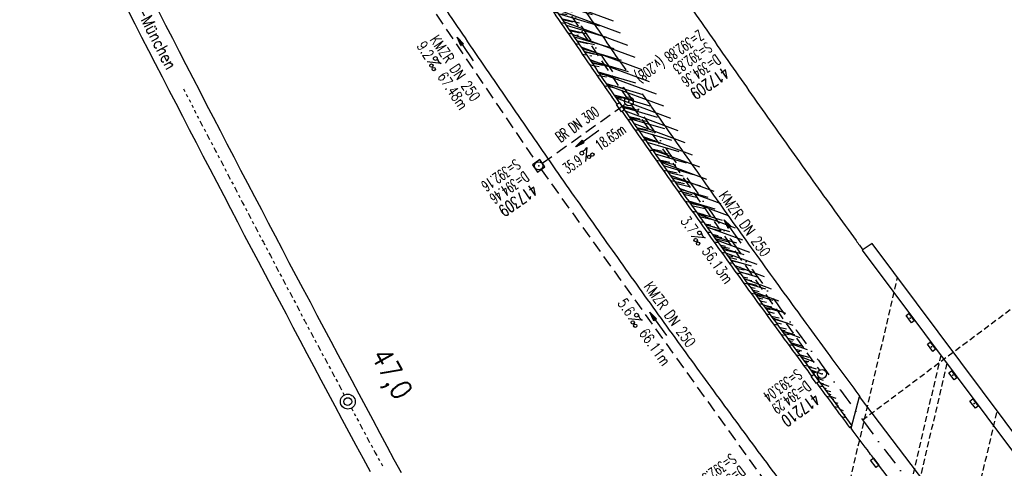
# Model space of a CAD drawing. Extents: x 447882 to 448688, y 437766 to 439043.
# Tile 3 of 50: x 448366 to 448531, y 437971 to 438046. Entities that reach past the tile are written whole.
import ezdxf
from ezdxf.enums import TextEntityAlignment as Align

# ---------------------------------------------------------------- set-up
doc = ezdxf.new("R2010")
doc.units = 0
doc.header["$LTSCALE"] = 2
doc.header["$MEASUREMENT"] = 0
for name, pattern in [('ACAD_ISO10W100W', [0.5, 0.25, -0.25]), ('AUSGEZOGEN', [0]), ('GESTRICH-X2', [1.5, 1, -0.5]), ('GESTRICHELT', [0.75, 0.5, -0.25]), ('STRICHPT-X3', [3, 1.5, -0.75, 0, -0.75])]:
    doc.linetypes.add(name, pattern=pattern)
doc.layers.get('0').update_dxf_attribs({"linetype": 'AUSGEZOGEN'})
for name, color, linetype in [('17', 7, 'CONTINUOUS'), ('30', 7, 'CONTINUOUS'), ('ACHSE', 250, 'STRICHPT-X3'), ('Bahnachse', 7, 'CONTINUOUS'), ('BAUWO', 250, 'CONTINUOUS'), ('BAUWOTOP', 250, 'AUSGEZOGEN'), ('BAUWUTOP', 250, 'GESTRICHELT'), ('FBR', 8, 'CONTINUOUS'), ('Gleisachsen', 7, 'CONTINUOUS'), ('HEKTOM', 250, 'GESTRICHELT'), ('KANAL', 7, 'GESTRICH-X2'), ('PFEIL', 7, 'CONTINUOUS'), ('SCHACHTNR', 6, 'CONTINUOUS'), ('SCHLITZRINNE', 8, 'AUSGEZOGEN'), ('SCHRIFT', 7, 'AUSGEZOGEN'), ('SCHSYMBOL', 7, 'AUSGEZOGEN'), ('TEXTO', 4, 'CONTINUOUS'), ('TEXTU', 4, 'CONTINUOUS')]:
    doc.layers.add(name, color=color, linetype=linetype)
doc.styles.add('ROMANS', font='romans.shx', dxfattribs={"width": 0.8})

# ---------------------------------------------------------------- blocks, each defined once
blk = doc.blocks.new('30')
at = {"color": 0}
for p, q in [((-0.75, -0.29), (-0.75, 0.29)), ((-0.75, 0.29), (0.75, 0.29)), ((0.75, 0.29), (0.75, -0.29)), ((0.75, -0.29), (-0.75, -0.29))]:
    blk.add_line(p, q, dxfattribs=at)
blk.add_point((0, 0), dxfattribs=at)
blk = doc.blocks.new('PROM')
blk.add_line((1.57, 1.82), (0.02, 0.02))
for centre, radius in [((0.32, 1.51), 0.317), ((0.94, 0.29), 0.283), ((1.64, 0.29), 0.283)]:
    blk.add_circle(centre, radius)
blk.add_arc((0.99, 2.68), 1.03, 239.1414, 303.3549)
blk = doc.blocks.new('PFEIL2')
at = {"color": 0}
for p, q in [((0.88, 0), (-2.4, -0.01)), ((0.88, -0.27), (0.88, 0.28)), ((0.88, 0.28), (2.43, 0.01)), ((0.91, 0.27), (0.88, 0.26)), ((0.97, 0.26), (0.88, 0.25)), ((1.02, 0.25), (0.88, 0.23)), ((1.07, 0.24), (0.88, 0.21)), ((1.13, 0.23), (0.88, 0.19)), ((1.18, 0.22), (0.88, 0.17)), ((1.24, 0.21), (0.88, 0.15)), ((1.29, 0.21), (0.88, 0.14)), ((1.34, 0.2), (0.88, 0.12)), ((1.4, 0.19), (0.88, 0.1)), ((1.45, 0.18), (0.88, 0.08)), ((1.51, 0.17), (0.88, 0.06)), ((1.56, 0.16), (0.88, 0.04)), ((1.61, 0.15), (0.88, 0.02)), ((1.67, 0.14), (0.88, 0.01)), ((1.72, 0.13), (0.88, -0.01)), ((1.78, 0.12), (0.88, -0.03)), ((1.83, 0.11), (0.88, -0.05)), ((1.88, 0.1), (0.88, -0.07)), ((1.94, 0.09), (0.88, -0.09)), ((2.05, 0.08), (0.88, -0.12)), ((1.99, 0.08), (0.88, -0.11)), ((2.1, 0.07), (0.88, -0.14)), ((2.15, 0.06), (0.88, -0.16)), ((2.21, 0.05), (0.88, -0.18)), ((2.26, 0.04), (0.88, -0.2)), ((2.32, 0.03), (0.88, -0.22)), ((2.37, 0.02), (0.88, -0.23)), ((2.42, 0.01), (0.88, -0.25)), ((2.43, 0.01), (0.88, -0.27))]:
    blk.add_line(p, q, dxfattribs=at)
blk = doc.blocks.new('GST')
at = {"color": 0}
blk.add_circle((0, 0), 0.75, dxfattribs=at)
blk.add_point((0, 0), dxfattribs=at)
blk = doc.blocks.new('30S')
at = {"color": 0}
for p, q in [((-0.75, -0.58), (-0.75, 0)), ((-0.75, 0), (0.75, 0)), ((0.75, 0), (0.75, -0.58)), ((0.75, -0.58), (-0.75, -0.58))]:
    blk.add_line(p, q, dxfattribs=at)
blk.add_point((0, 0), dxfattribs=at)
blk = doc.blocks.new('20')
blk.add_lwpolyline([(-0.75, -0.75), (0.75, -0.75), (0.75, 0.75), (-0.75, 0.75)], close=True)
blk.add_circle((0, 0), 0.676)
blk.add_point((0, 0))

msp = doc.modelspace()

# ---------------------------------------------------------------- hatches: boundary and pattern name
at = {"layer": 'SCHLITZRINNE'}
h = msp.add_hatch(dxfattribs=at)
h.set_pattern_fill('_USER', color=256, scale=1.5, angle=45, style=0, pattern_type=0)
h.set_pattern_definition([(339.6988, (448289.4614, 438343.1231), (0.5204327, 1.4068226), [])])
edge = h.paths.add_edge_path()
edge.add_arc((449904.24, 439087.13), 1777.86, 203.31812, 203.48267)
edge.add_arc((450830.09, 439489.36), 2787.31, 203.48267, 203.76867)
edge.add_arc((449457.11, 438884.7), 1287.08, 203.76867, 204.19775)
edge.add_arc((451276.92, 439702.47), 3282.18, 204.19775, 204.46645)
edge.add_arc((449906.01, 439078.68), 1776.02, 204.46645, 205.27297)
edge.add_arc((449910.82, 439080.95), 1781.34, 205.27297, 206.07829)
edge.add_arc((451264.49, 439743.47), 3288.45, 206.07829, 206.34674)
edge.add_arc((449467.42, 438853.49), 1283.08, 206.34674, 206.7765)
edge.add_arc((450802.56, 439527.23), 2778.58, 206.7765, 207.06319)
edge.add_arc((449911.38, 439071.91), 1777.82, 207.06319, 207.42161)
edge.add_arc((450110.43, 439175.18), 2002.06, 207.42161, 207.77968)
edge.add_arc((450110.95, 439175.45), 2002.65, 207.77968, 208.13769)
edge.add_arc((450111.73, 439175.87), 2003.53, 208.13769, 208.49541)
edge.add_arc((450113.78, 439176.99), 2005.87, 208.49541, 208.85292)
edge.add_arc((450109.18, 439174.45), 2000.61, 208.85292, 209.21131)
edge.add_arc((450108.36, 439173.99), 1999.67, 209.21131, 209.5698)
edge.add_arc((450107.2, 439173.33), 1998.34, 209.5698, 209.9288)
edge.add_arc((450102.31, 439170.52), 1992.7, 209.9288, 210.28832)
edge.add_arc((450111.32, 439175.78), 2003.13, 210.28832, 210.64578)
edge.add_arc((450119.74, 439180.77), 2012.92, 210.64578, 211.00236)
edge.add_arc((450119.64, 439180.71), 2012.81, 211.00236, 211.35916)
edge.add_arc((450107.59, 439173.36), 1998.69, 211.35916, 211.71723)
edge.add_arc((450101.48, 439169.59), 1991.51, 211.71723, 212.07656)
edge.add_arc((450113.56, 439177.16), 2005.76, 212.07656, 212.43462)
edge.add_arc((450112.63, 439176.56), 2004.66, 212.43462, 212.79251)
edge.add_arc((450107.74, 439173.42), 1998.85, 212.79251, 213.15092)
edge.add_arc((450108.76, 439174.08), 2000.07, 213.15092, 213.50955)
edge.add_arc((450105.42, 439171.87), 1996.06, 213.50955, 213.86854)
edge.add_arc((450110.46, 439175.25), 2002.13, 213.86854, 214.22594)
edge.add_arc((450122.84, 439183.68), 2017.1, 214.22594, 214.58201)
edge.add_arc((450116.67, 439179.42), 2009.61, 214.58201, 214.93982)
edge.add_arc((450097.03, 439165.7), 1985.65, 214.93982, 215.2998)
edge.add_arc((450097.52, 439166.05), 1986.25, 215.2998, 215.6597)
edge.add_arc((450116.05, 439179.34), 2009.05, 215.6597, 216.01756)
edge.add_arc((450123.92, 439185.07), 2018.79, 216.01756, 216.37348)
edge.add_arc((450109.34, 439174.33), 2000.67, 216.37348, 216.72246)
edge.add_arc((451276.92, 439702.47), 3282.68, 204.28079, 204.46645)
edge.add_arc((449906.01, 439078.68), 1776.52, 204.46645, 205.27297)
edge.add_arc((449910.82, 439080.95), 1781.84, 205.27297, 206.01164)
h = msp.add_hatch(dxfattribs=at)
h.set_pattern_fill('_USER', color=256, scale=1.5, angle=45, style=0, pattern_type=0)
h.set_pattern_definition([(343.61786, (448348.5706, 438224.3388), (0.423064, 1.439103), [])])
edge = h.paths.add_edge_path()
edge.add_arc((449904.24, 439087.13), 1777.86, 203.31812, 203.48267)
edge.add_arc((450830.09, 439489.36), 2787.31, 203.48267, 203.76867)
edge.add_arc((449457.11, 438884.7), 1287.08, 203.76867, 204.19775)
edge.add_arc((451276.92, 439702.47), 3282.18, 204.19775, 204.46645)
edge.add_arc((449906.01, 439078.68), 1776.02, 204.46645, 205.27297)
edge.add_arc((449910.82, 439080.95), 1781.34, 205.27297, 206.07829)
edge.add_arc((451264.49, 439743.47), 3288.45, 206.07829, 206.34674)
edge.add_arc((449467.42, 438853.49), 1283.08, 206.34674, 206.7765)
edge.add_arc((450802.56, 439527.23), 2778.58, 206.7765, 207.06319)
edge.add_arc((449911.38, 439071.91), 1777.82, 207.06319, 207.42161)
edge.add_arc((450110.43, 439175.18), 2002.06, 207.42161, 207.77968)
edge.add_arc((450110.95, 439175.45), 2002.65, 207.77968, 208.13769)
edge.add_arc((450111.73, 439175.87), 2003.53, 208.13769, 208.49541)
edge.add_arc((450113.78, 439176.99), 2005.87, 208.49541, 208.85292)
edge.add_arc((450109.18, 439174.45), 2000.61, 208.85292, 209.21131)
edge.add_arc((450108.36, 439173.99), 1999.67, 209.21131, 209.5698)
edge.add_arc((450107.2, 439173.33), 1998.34, 209.5698, 209.9288)
edge.add_arc((450102.31, 439170.52), 1992.7, 209.9288, 210.28832)
edge.add_arc((450111.32, 439175.78), 2003.13, 210.28832, 210.64578)
edge.add_arc((450119.74, 439180.77), 2012.92, 210.64578, 211.00236)
edge.add_arc((450119.64, 439180.71), 2012.81, 211.00236, 211.35916)
edge.add_arc((450107.59, 439173.36), 1998.69, 211.35916, 211.71723)
edge.add_arc((450101.48, 439169.59), 1991.51, 211.71723, 212.07656)
edge.add_arc((450113.56, 439177.16), 2005.76, 212.07656, 212.43462)
edge.add_arc((450112.63, 439176.56), 2004.66, 212.43462, 212.79251)
edge.add_arc((450107.74, 439173.42), 1998.85, 212.79251, 213.15092)
edge.add_arc((450108.76, 439174.08), 2000.07, 213.15092, 213.50955)
edge.add_arc((450105.42, 439171.87), 1996.06, 213.50955, 213.86854)
edge.add_arc((450110.46, 439175.25), 2002.13, 213.86854, 214.22594)
edge.add_arc((450122.84, 439183.68), 2017.1, 214.22594, 214.58201)
edge.add_arc((450116.67, 439179.42), 2009.61, 214.58201, 214.93982)
edge.add_arc((450097.03, 439165.7), 1985.65, 214.93982, 215.2998)
edge.add_arc((450097.52, 439166.05), 1986.25, 215.2998, 215.6597)
edge.add_arc((450116.05, 439179.34), 2009.05, 215.6597, 216.01756)
edge.add_arc((450123.92, 439185.07), 2018.79, 216.01756, 216.37348)
edge.add_arc((450109.34, 439174.33), 2000.67, 216.37348, 216.72246)
edge.add_arc((450110.43, 439175.18), 2002.56, 207.68389, 207.77968)
edge.add_arc((450110.95, 439175.45), 2003.15, 207.77968, 208.13769)
edge.add_arc((450111.73, 439175.87), 2004.03, 208.13769, 208.49541)
edge.add_arc((450113.78, 439176.99), 2006.37, 208.49541, 208.85292)
edge.add_arc((450109.18, 439174.45), 2001.11, 208.85292, 209.21131)
edge.add_arc((450108.36, 439173.99), 2000.17, 209.21131, 209.36904)
h = msp.add_hatch(dxfattribs=at)
h.set_pattern_fill('_USER,_O', color=256, scale=1.5, angle=45, pattern_type=0)
h.set_pattern_definition([(346.6471, (448402.703, 438130.2319), (0.3464215, 1.459449), [])])
edge = h.paths.add_edge_path()
edge.add_arc((449904.24, 439087.13), 1777.86, 203.31812, 203.48267)
edge.add_arc((450830.09, 439489.36), 2787.31, 203.48267, 203.76867)
edge.add_arc((449457.11, 438884.7), 1287.08, 203.76867, 204.19775)
edge.add_arc((451276.92, 439702.47), 3282.18, 204.19775, 204.46645)
edge.add_arc((449906.01, 439078.68), 1776.02, 204.46645, 205.27297)
edge.add_arc((449910.82, 439080.95), 1781.34, 205.27297, 206.07829)
edge.add_arc((451264.49, 439743.47), 3288.45, 206.07829, 206.34674)
edge.add_arc((449467.42, 438853.49), 1283.08, 206.34674, 206.7765)
edge.add_arc((450802.56, 439527.23), 2778.58, 206.7765, 207.06319)
edge.add_arc((449911.38, 439071.91), 1777.82, 207.06319, 207.42161)
edge.add_arc((450110.43, 439175.18), 2002.06, 207.42161, 207.77968)
edge.add_arc((450110.95, 439175.45), 2002.65, 207.77968, 208.13769)
edge.add_arc((450111.73, 439175.87), 2003.53, 208.13769, 208.49541)
edge.add_arc((450113.78, 439176.99), 2005.87, 208.49541, 208.85292)
edge.add_arc((450109.18, 439174.45), 2000.61, 208.85292, 209.21131)
edge.add_arc((450108.36, 439173.99), 1999.67, 209.21131, 209.5698)
edge.add_arc((450107.2, 439173.33), 1998.34, 209.5698, 209.9288)
edge.add_arc((450102.31, 439170.52), 1992.7, 209.9288, 210.28832)
edge.add_arc((450111.32, 439175.78), 2003.13, 210.28832, 210.64578)
edge.add_arc((450119.74, 439180.77), 2012.92, 210.64578, 211.00236)
edge.add_arc((450119.64, 439180.71), 2012.81, 211.00236, 211.35916)
edge.add_arc((450107.59, 439173.36), 1998.69, 211.35916, 211.71723)
edge.add_arc((450101.48, 439169.59), 1991.51, 211.71723, 212.07656)
edge.add_arc((450113.56, 439177.16), 2005.76, 212.07656, 212.43462)
edge.add_arc((450112.63, 439176.56), 2004.66, 212.43462, 212.79251)
edge.add_arc((450107.74, 439173.42), 1998.85, 212.79251, 213.15092)
edge.add_arc((450108.76, 439174.08), 2000.07, 213.15092, 213.50955)
edge.add_arc((450105.42, 439171.87), 1996.06, 213.50955, 213.86854)
edge.add_arc((450110.46, 439175.25), 2002.13, 213.86854, 214.22594)
edge.add_arc((450122.84, 439183.68), 2017.1, 214.22594, 214.58201)
edge.add_arc((450116.67, 439179.42), 2009.61, 214.58201, 214.93982)
edge.add_arc((450097.03, 439165.7), 1985.65, 214.93982, 215.2998)
edge.add_arc((450097.52, 439166.05), 1986.25, 215.2998, 215.6597)
edge.add_arc((450116.05, 439179.34), 2009.05, 215.6597, 216.01756)
edge.add_arc((450123.92, 439185.07), 2018.79, 216.01756, 216.37348)
edge.add_arc((450109.34, 439174.33), 2000.67, 216.37348, 216.72246)
edge.add_arc((450119.64, 439180.71), 2013.31, 211.12891, 211.35916)
edge.add_arc((450107.59, 439173.36), 1999.19, 211.35916, 211.71723)
edge.add_arc((450101.48, 439169.59), 1992.01, 211.71723, 212.07656)
edge.add_arc((450113.56, 439177.16), 2006.26, 212.07656, 212.23445)
h = msp.add_hatch(dxfattribs=at)
h.set_pattern_fill('_USER,_O', color=256, scale=1.5, angle=45, pattern_type=0)
h.set_pattern_definition([(347.6119, (448421.49, 438100.1306), (0.321798, 1.4650754), [])])
edge = h.paths.add_edge_path()
edge.add_arc((449904.24, 439087.13), 1777.86, 203.31812, 203.48267)
edge.add_arc((450830.09, 439489.36), 2787.31, 203.48267, 203.76867)
edge.add_arc((449457.11, 438884.7), 1287.08, 203.76867, 204.19775)
edge.add_arc((451276.92, 439702.47), 3282.18, 204.19775, 204.46645)
edge.add_arc((449906.01, 439078.68), 1776.02, 204.46645, 205.27297)
edge.add_arc((449910.82, 439080.95), 1781.34, 205.27297, 206.07829)
edge.add_arc((451264.49, 439743.47), 3288.45, 206.07829, 206.34674)
edge.add_arc((449467.42, 438853.49), 1283.08, 206.34674, 206.7765)
edge.add_arc((450802.56, 439527.23), 2778.58, 206.7765, 207.06319)
edge.add_arc((449911.38, 439071.91), 1777.82, 207.06319, 207.42161)
edge.add_arc((450110.43, 439175.18), 2002.06, 207.42161, 207.77968)
edge.add_arc((450110.95, 439175.45), 2002.65, 207.77968, 208.13769)
edge.add_arc((450111.73, 439175.87), 2003.53, 208.13769, 208.49541)
edge.add_arc((450113.78, 439176.99), 2005.87, 208.49541, 208.85292)
edge.add_arc((450109.18, 439174.45), 2000.61, 208.85292, 209.21131)
edge.add_arc((450108.36, 439173.99), 1999.67, 209.21131, 209.5698)
edge.add_arc((450107.2, 439173.33), 1998.34, 209.5698, 209.9288)
edge.add_arc((450102.31, 439170.52), 1992.7, 209.9288, 210.28832)
edge.add_arc((450111.32, 439175.78), 2003.13, 210.28832, 210.64578)
edge.add_arc((450119.74, 439180.77), 2012.92, 210.64578, 211.00236)
edge.add_arc((450119.64, 439180.71), 2012.81, 211.00236, 211.35916)
edge.add_arc((450107.59, 439173.36), 1998.69, 211.35916, 211.71723)
edge.add_arc((450101.48, 439169.59), 1991.51, 211.71723, 212.07656)
edge.add_arc((450113.56, 439177.16), 2005.76, 212.07656, 212.43462)
edge.add_arc((450112.63, 439176.56), 2004.66, 212.43462, 212.79251)
edge.add_arc((450107.74, 439173.42), 1998.85, 212.79251, 213.15092)
edge.add_arc((450108.76, 439174.08), 2000.07, 213.15092, 213.50955)
edge.add_arc((450105.42, 439171.87), 1996.06, 213.50955, 213.86854)
edge.add_arc((450110.46, 439175.25), 2002.13, 213.86854, 214.22594)
edge.add_arc((450122.84, 439183.68), 2017.1, 214.22594, 214.58201)
edge.add_arc((450116.67, 439179.42), 2009.61, 214.58201, 214.93982)
edge.add_arc((450097.03, 439165.7), 1985.65, 214.93982, 215.2998)
edge.add_arc((450097.52, 439166.05), 1986.25, 215.2998, 215.6597)
edge.add_arc((450116.05, 439179.34), 2009.05, 215.6597, 216.01756)
edge.add_arc((450123.92, 439185.07), 2018.79, 216.01756, 216.37348)
edge.add_arc((450109.34, 439174.33), 2000.67, 216.37348, 216.72246)
edge.add_arc((450113.56, 439177.16), 2006.26, 212.27737, 212.43462)
edge.add_arc((450112.63, 439176.56), 2005.16, 212.43462, 212.79251)
edge.add_arc((450107.74, 439173.42), 1999.35, 212.79251, 213.09076)
h = msp.add_hatch(dxfattribs=at)
h.set_pattern_fill('_USER,_O', color=256, scale=1.5, angle=45, pattern_type=0)
h.set_pattern_definition([(348.87313, (448443.181, 438066.7889), (0.289473, 1.4718034), [])])
edge = h.paths.add_edge_path()
edge.add_arc((449904.24, 439087.13), 1777.86, 203.31812, 203.48267)
edge.add_arc((450830.09, 439489.36), 2787.31, 203.48267, 203.76867)
edge.add_arc((449457.11, 438884.7), 1287.08, 203.76867, 204.19775)
edge.add_arc((451276.92, 439702.47), 3282.18, 204.19775, 204.46645)
edge.add_arc((449906.01, 439078.68), 1776.02, 204.46645, 205.27297)
edge.add_arc((449910.82, 439080.95), 1781.34, 205.27297, 206.07829)
edge.add_arc((451264.49, 439743.47), 3288.45, 206.07829, 206.34674)
edge.add_arc((449467.42, 438853.49), 1283.08, 206.34674, 206.7765)
edge.add_arc((450802.56, 439527.23), 2778.58, 206.7765, 207.06319)
edge.add_arc((449911.38, 439071.91), 1777.82, 207.06319, 207.42161)
edge.add_arc((450110.43, 439175.18), 2002.06, 207.42161, 207.77968)
edge.add_arc((450110.95, 439175.45), 2002.65, 207.77968, 208.13769)
edge.add_arc((450111.73, 439175.87), 2003.53, 208.13769, 208.49541)
edge.add_arc((450113.78, 439176.99), 2005.87, 208.49541, 208.85292)
edge.add_arc((450109.18, 439174.45), 2000.61, 208.85292, 209.21131)
edge.add_arc((450108.36, 439173.99), 1999.67, 209.21131, 209.5698)
edge.add_arc((450107.2, 439173.33), 1998.34, 209.5698, 209.9288)
edge.add_arc((450102.31, 439170.52), 1992.7, 209.9288, 210.28832)
edge.add_arc((450111.32, 439175.78), 2003.13, 210.28832, 210.64578)
edge.add_arc((450119.74, 439180.77), 2012.92, 210.64578, 211.00236)
edge.add_arc((450119.64, 439180.71), 2012.81, 211.00236, 211.35916)
edge.add_arc((450107.59, 439173.36), 1998.69, 211.35916, 211.71723)
edge.add_arc((450101.48, 439169.59), 1991.51, 211.71723, 212.07656)
edge.add_arc((450113.56, 439177.16), 2005.76, 212.07656, 212.43462)
edge.add_arc((450112.63, 439176.56), 2004.66, 212.43462, 212.79251)
edge.add_arc((450107.74, 439173.42), 1998.85, 212.79251, 213.15092)
edge.add_arc((450108.76, 439174.08), 2000.07, 213.15092, 213.50955)
edge.add_arc((450105.42, 439171.87), 1996.06, 213.50955, 213.86854)
edge.add_arc((450110.46, 439175.25), 2002.13, 213.86854, 214.22594)
edge.add_arc((450122.84, 439183.68), 2017.1, 214.22594, 214.58201)
edge.add_arc((450116.67, 439179.42), 2009.61, 214.58201, 214.93982)
edge.add_arc((450097.03, 439165.7), 1985.65, 214.93982, 215.2998)
edge.add_arc((450097.52, 439166.05), 1986.25, 215.2998, 215.6597)
edge.add_arc((450116.05, 439179.34), 2009.05, 215.6597, 216.01756)
edge.add_arc((450123.92, 439185.07), 2018.79, 216.01756, 216.37348)
edge.add_arc((450109.34, 439174.33), 2000.67, 216.37348, 216.72246)
edge.add_arc((450107.74, 439173.42), 1999.35, 213.13382, 213.15092)
edge.add_arc((450108.76, 439174.08), 2000.57, 213.15092, 213.50955)
edge.add_arc((450105.42, 439171.87), 1996.56, 213.50955, 213.86854)
edge.add_arc((450110.46, 439175.25), 2002.63, 213.86854, 214.22594)
edge.add_arc((450122.84, 439183.68), 2017.6, 214.22594, 214.58201)
edge.add_arc((450116.67, 439179.42), 2010.11, 214.58201, 214.80582)

# ---------------------------------------------------------------- linework, layer by layer
at = {"layer": 'ACHSE'}
for points in [[(448115.4, 438985.5, -0.000001), (448118.19, 438967.92, -0.000001), (448122.12, 438943.23, 0.000002), (448126.05, 438918.54, 0.000007)], [(448396.09, 438145, 0.001557), (448402.57, 438134.28, 0.001562), (448409.1, 438123.65, 0.001568), (448415.69, 438113.06, 0.001562), (448422.38, 438102.47, 0.001562), (448429.12, 438091.93, 0.001564), (448435.91, 438081.45, 0.001565), (448442.79, 438071, 0.001566), (448449.72, 438060.6, 0.001559), (448456.7, 438050.27, 0.001554), (448463.78, 438039.93, 0.001561), (448470.93, 438029.63, 0.001571), (448478.1, 438019.44, 0.00157), (448485.33, 438009.29, 0.001561), (448492.67, 437999.13, 0.001553), (448500.07, 437989.02, 0.00156), (448507.5, 437979, 0.001564), (448514.99, 437969.02, 0.001559)]]:
    msp.add_lwpolyline(points, format="xyb", dxfattribs=at)
at = {"layer": 'Bahnachse', "linetype": 'ACAD_ISO10W100W'}
for p, q in [((448393.36, 438034.6), (448395.2, 438031.01)), ((448395.2, 438031.01), (448396.33, 438028.78)), ((448396.33, 438028.78), (448397.51, 438026.57)), ((448397.51, 438026.57), (448398.65, 438024.35)), ((448398.65, 438024.35), (448399.83, 438022.14)), ((448399.83, 438022.14), (448400.96, 438019.91)), ((448400.96, 438019.91), (448402.14, 438017.71)), ((448402.14, 438017.71), (448403.28, 438015.48)), ((448403.28, 438015.48), (448404.46, 438013.28)), ((448404.46, 438013.28), (448405.59, 438011.05)), ((448405.59, 438011.05), (448406.77, 438008.84)), ((448406.77, 438008.84), (448407.95, 438006.64)), ((448407.95, 438006.64), (448409.09, 438004.41)), ((448409.09, 438004.41), (448410.26, 438002.21)), ((448410.26, 438002.21), (448411.44, 438000)), ((448411.44, 438000), (448412.62, 437997.8)), ((448412.62, 437997.8), (448413.78, 437995.52)), ((448413.78, 437995.52), (448414.96, 437993.32)), ((448414.96, 437993.32), (448416.14, 437991.12)), ((448416.14, 437991.12), (448417.32, 437988.91)), ((448417.32, 437988.91), (448418.5, 437986.71)), ((448418.5, 437986.71), (448419.68, 437984.5)), ((448419.68, 437984.5), (448420.38, 437983.19)), ((448421.56, 437980.99), (448423.22, 437977.89)), ((448423.22, 437977.89), (448424.4, 437975.68)), ((448424.4, 437975.68), (448425.58, 437973.48)), ((448425.58, 437973.48), (448427.02, 437970.88))]:
    msp.add_line(p, q, dxfattribs=at)
at = {"layer": 'Bahnachse', "linetype": 'Continuous'}
for major_axis, start_param, end_param in [((-0.884, 0.884), 2.750434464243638, 9.033619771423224), ((-0.46, 0.46), 2.75043446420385, 9.033619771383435)]:
    msp.add_ellipse((448420.97, 437982.09), major_axis=major_axis, ratio=1, start_param=start_param, end_param=end_param, dxfattribs=at)
at = {"layer": 'BAUWO'}
for p in [(448505.6, 437977.6), (448526.32, 437957.52)]:
    msp.add_line(p, (448507.01, 437982.94), dxfattribs=at)
at = {"layer": 'BAUWO', "flags": 128}
msp.add_lwpolyline([(448525.19, 437952.05, -0.000963), (448522.35, 437955.66, -0.001789), (448520.82, 437957.61, -0.000003), (448517.15, 437962.34, -0.000213), (448517.1, 437962.41, -0.000289), (448514.7, 437965.51, -0.000528), (448513.4, 437967.2, -0.00191), (448513.37, 437967.24, -0.000015), (448509.77, 437971.99, -0.001814), (448508.3, 437973.96, -0.000984), (448505.6, 437977.6)], format="xyb", dxfattribs=at)
at = {"layer": 'BAUWOTOP'}
for p, q in [((448509.1, 438008.67), (448507.43, 438007.55)), ((448535.09, 437973.89), (448509.1, 438008.67)), ((448507.43, 438007.55), (448533.53, 437972.66))]:
    msp.add_line(p, q, dxfattribs=at)
at = {"layer": 'BAUWUTOP'}
for p, q in [((448502.01, 437954.22), (448513.39, 438002.94)), ((448520.65, 437989.89), (448510.52, 437946.49)), ((448521.67, 437988.53), (448511.55, 437945.18)), ((448518.92, 437932.56), (448530.13, 437980.53))]:
    msp.add_line(p, q, dxfattribs=at)
at = {"layer": 'FBR'}
for points in [[(448374.83, 438146.95, 0.001556), (448381.3, 438136.11, 0.001557), (448387.84, 438125.31, 0.001562), (448394.43, 438114.58, 0.001568), (448401.07, 438103.9, 0.001562), (448407.82, 438093.21, 0.001441), (448414.09, 438083.41, 0.000121), (448414.62, 438082.59, 0.001564), (448421.47, 438072.02, 0.001565), (448428.4, 438061.48, 0.001566), (448435.39, 438050.99, 0.001559), (448442.44, 438040.57, 0.001554), (448449.58, 438030.14, 0.001561), (448456.79, 438019.75, 0.001571), (448464.02, 438009.47, 0.00157), (448471.31, 437999.24, 0.001561), (448478.72, 437988.99, 0.001553), (448486.18, 437978.79, 0.00156), (448493.67, 437968.68, 0.000755)], [(448394.37, 438143.97, 0.001557), (448400.86, 438133.24, 0.001562), (448407.4, 438122.6, 0.001568), (448414, 438111.99, 0.001562), (448420.69, 438101.39, 0.001562), (448427.44, 438090.85, 0.000323), (448428.84, 438088.67, 0.001241), (448434.24, 438080.36, 0.001565), (448441.12, 438069.9, 0.001566), (448448.06, 438059.49, 0.001559), (448455.05, 438049.14, 0.001554), (448462.13, 438038.8, 0.001561), (448469.29, 438028.49, 0.001571), (448476.46, 438018.29, 0.00157), (448483.71, 438008.13, 0.001561), (448491.05, 437997.95, 0.001553), (448498.46, 437987.83, 0.001523), (448505.71, 437978.04)], [(448417.09, 438143.13, 0.001562), (448423.56, 438132.59, 0.001568), (448430.1, 438122.08, 0.001562), (448436.72, 438111.58, 0.001562), (448443.41, 438101.14, 0.000886), (448447.22, 438095.24, 0.000677), (448450.15, 438090.75, 0.001565), (448456.96, 438080.39, 0.001566), (448463.83, 438070.08, 0.001559), (448470.76, 438059.83, 0.001554), (448477.77, 438049.58, 0.001561), (448484.86, 438039.37, 0.001571), (448491.97, 438029.26, 0.00157), (448499.14, 438019.2, 0.001561), (448506.42, 438009.13, 0.000234), (448507.52, 438007.61)], [(448400.73, 438141.18, 0.000852), (448404.28, 438135.32, 0.001562), (448410.8, 438124.7, 0.001568), (448417.39, 438114.12, 0.001562), (448424.06, 438103.54, 0.001562), (448430.8, 438093.01, 0.000441), (448432.71, 438090.06, 0.001123), (448437.59, 438082.54, 0.001565), (448444.45, 438072.1, 0.001566), (448451.38, 438061.72, 0.001559), (448458.36, 438051.39, 0.001554), (448465.42, 438041.07, 0.000495), (448467.68, 438037.81)], [(448470.43, 438033.84, 0.000465), (448472.57, 438030.78, 0.001571), (448479.73, 438020.6, 0.00157), (448486.96, 438010.46, 0.001561), (448494.29, 438000.31, 0.001553), (448501.68, 437990.2, 0.001128), (448507.04, 437982.96)]]:
    msp.add_lwpolyline(points, format="xyb", dxfattribs=at)
at = {"layer": 'Gleisachsen', "linetype": 'Continuous'}
for p, q in [((448384.02, 438047.75), (448385.15, 438045.53)), ((448389.17, 438047.57), (448390.31, 438045.35)), ((448385.15, 438045.53), (448386.29, 438043.3)), ((448390.31, 438045.35), (448391.49, 438043.14)), ((448386.29, 438043.3), (448387.47, 438041.09)), ((448391.49, 438043.14), (448392.62, 438040.91)), ((448387.47, 438041.09), (448388.6, 438038.87)), ((448392.62, 438040.91), (448393.75, 438038.69)), ((448388.6, 438038.87), (448389.74, 438036.64)), ((448393.75, 438038.69), (448394.89, 438036.46)), ((448389.74, 438036.64), (448390.87, 438034.41)), ((448394.89, 438036.46), (448396.07, 438034.25)), ((448390.87, 438034.41), (448392.05, 438032.21)), ((448396.07, 438034.25), (448397.18, 438032.07)), ((448392.05, 438032.21), (448393.16, 438030.02)), ((448397.18, 438032.07), (448398.32, 438029.84)), ((448393.16, 438030.02), (448394.3, 438027.8)), ((448398.32, 438029.84), (448399.5, 438027.64)), ((448394.3, 438027.8), (448395.48, 438025.59)), ((448399.5, 438027.64), (448400.63, 438025.41)), ((448395.48, 438025.59), (448396.61, 438023.36)), ((448400.63, 438025.41), (448401.81, 438023.21)), ((448396.61, 438023.36), (448397.79, 438021.16)), ((448401.81, 438023.21), (448402.95, 438020.98)), ((448397.79, 438021.16), (448398.93, 438018.93)), ((448402.95, 438020.98), (448404.12, 438018.77)), ((448398.93, 438018.93), (448400.11, 438016.73)), ((448404.12, 438018.77), (448405.26, 438016.55)), ((448400.11, 438016.73), (448401.24, 438014.5)), ((448405.26, 438016.55), (448406.44, 438014.34)), ((448401.24, 438014.5), (448402.42, 438012.29)), ((448406.44, 438014.34), (448407.57, 438012.11)), ((448402.42, 438012.29), (448403.56, 438010.07)), ((448407.57, 438012.11), (448408.75, 438009.91)), ((448403.56, 438010.07), (448404.74, 438007.86)), ((448408.75, 438009.91), (448409.93, 438007.7)), ((448404.74, 438007.86), (448405.91, 438005.66)), ((448409.93, 438007.7), (448411.07, 438005.48)), ((448405.91, 438005.66), (448407.05, 438003.43)), ((448411.07, 438005.48), (448412.25, 438003.27)), ((448407.05, 438003.43), (448408.23, 438001.22)), ((448412.25, 438003.27), (448413.43, 438001.07)), ((448408.23, 438001.22), (448409.41, 437999.02)), ((448413.43, 438001.07), (448414.61, 437998.86)), ((448409.41, 437999.02), (448410.59, 437996.81)), ((448414.61, 437998.86), (448415.74, 437996.63)), ((448410.59, 437996.81), (448411.72, 437994.59)), ((448415.74, 437996.63), (448416.92, 437994.43)), ((448411.72, 437994.59), (448412.9, 437992.38)), ((448416.92, 437994.43), (448418.1, 437992.22)), ((448412.9, 437992.38), (448414.08, 437990.18)), ((448418.1, 437992.22), (448419.28, 437990.02)), ((448414.08, 437990.18), (448415.26, 437987.97)), ((448419.28, 437990.02), (448420.46, 437987.81)), ((448415.26, 437987.97), (448416.44, 437985.77)), ((448420.46, 437987.81), (448421.64, 437985.61)), ((448416.44, 437985.77), (448417.62, 437983.56)), ((448421.64, 437985.61), (448422.82, 437983.4)), ((448417.62, 437983.56), (448418.8, 437981.36)), ((448422.82, 437983.4), (448424, 437981.2)), ((448418.8, 437981.36), (448419.98, 437979.15)), ((448424, 437981.2), (448425.18, 437979)), ((448419.98, 437979.15), (448421.16, 437976.95)), ((448425.18, 437979), (448426.36, 437976.79)), ((448421.16, 437976.95), (448422.34, 437974.74)), ((448426.36, 437976.79), (448427.54, 437974.59)), ((448422.34, 437974.74), (448423.52, 437972.54)), ((448427.54, 437974.59), (448428.72, 437972.38)), ((448423.52, 437972.54), (448424.7, 437970.33)), ((448428.72, 437972.38), (448429.94, 437970.2))]:
    msp.add_line(p, q, dxfattribs=at)
at = {"layer": 'HEKTOM'}
msp.add_line((448507.49, 437979), (448539.55, 438002.94), dxfattribs=at)
at = {"layer": 'KANAL'}
for p, q in [((448435.09, 438081.62), (448467.81, 438033.16)), ((448415.66, 438076.97), (448452.62, 438022.31)), ((448453.66, 438022.12), (448467.62, 438032.09)), ((448468.66, 438031.91), (448500.25, 437987.34)), ((448453.47, 438021.09), (448491.16, 437968.59))]:
    msp.add_line(p, q, dxfattribs=at)
at = {"layer": 'SCHLITZRINNE'}
for p, q in [((448467.46, 438031.11), (448467.46, 438031.11)), ((448467.96, 438029.52), (448468.64, 438029.41)), ((448469.15, 438027.81), (448469.84, 438027.69)), ((448470.35, 438026.09), (448471.04, 438025.98)), ((448471.56, 438024.37), (448472.25, 438024.26)), ((448472.77, 438022.66), (448473.46, 438022.54)), ((448473.98, 438020.94), (448474.67, 438020.83)), ((448475.19, 438019.22), (448475.88, 438019.11)), ((448476.41, 438017.5), (448477.1, 438017.39)), ((448477.63, 438015.78), (448478.32, 438015.67)), ((448478.85, 438014.06), (448479.54, 438013.95)), ((448480.07, 438012.34), (448480.77, 438012.23)), ((448481.3, 438010.62), (448482, 438010.51)), ((448482.53, 438008.9), (448483.23, 438008.79)), ((448483.77, 438007.18), (448484.47, 438007.06)), ((448485.01, 438005.46), (448485.71, 438005.34)), ((448486.25, 438003.73), (448486.95, 438003.62)), ((448487.49, 438002.01), (448488.19, 438001.89)), ((448488.74, 438000.29), (448489.44, 438000.17)), ((448489.99, 437998.56), (448490.69, 437998.45)), ((448491.25, 437996.84), (448491.95, 437996.72)), ((448492.5, 437995.11), (448493.21, 437995)), ((448493.76, 437993.38), (448494.47, 437993.27)), ((448495.03, 437991.66), (448495.73, 437991.54)), ((448496.29, 437989.93), (448497, 437989.82)), ((448497.56, 437988.2), (448498.27, 437988.09)), ((448498.84, 437986.48), (448499.02, 437986.45)), ((448500.14, 437985.41), (448500.24, 437985.42)), ((448500.11, 437984.75), (448500.82, 437984.63)), ((448501.39, 437983.02), (448502.1, 437982.9)), ((448502.68, 437981.29), (448503.39, 437981.17)), ((448503.96, 437979.56), (448504.67, 437979.44)), ((448505.25, 437977.83), (448505.39, 437977.8))]:
    msp.add_line(p, q, dxfattribs=at)
for points in [[(448433.49, 438080.58, 0.000075), (448433.82, 438080.08, 0.001565), (448440.7, 438069.62, 0.001566), (448447.64, 438059.21, 0.001559), (448454.64, 438048.86, 0.001554), (448461.72, 438038.52, 0.00098), (448466.2, 438032.04, 0.001571)], [(448467.06, 438030.81, 0.000395), (448468.88, 438028.2, 0.001571), (448476.06, 438018, 0.00157), (448483.3, 438007.83, 0.001561), (448490.65, 437997.66, 0.001553), (448498.06, 437987.54, 0.000181), (448498.92, 437986.37, 0.001523)], [(448499.81, 437985.16, 0.001154), (448505.31, 437977.74, 0.001523)]]:
    msp.add_lwpolyline(points, format="xyb", dxfattribs=at)
at = {"layer": 'SCHLITZRINNE', "flags": 128}
msp.add_lwpolyline([(448505.31, 437977.74), (448505.71, 437978.04)], dxfattribs=at)
at = {"layer": 'SCHSYMBOL'}
for points in [[(448466.61, 438032.32), (448467.47, 438031.09), (448466.99, 438030.76), (448466.14, 438031.99)], [(448499.32, 437986.67), (448500.21, 437985.46), (448499.74, 437985.11), (448498.85, 437986.32)]]:
    msp.add_lwpolyline(points, close=True, dxfattribs=at)

# ---------------------------------------------------------------- block references
at = {"layer": '17', "rotation": 307.1095288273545}
msp.add_blockref('30S', (448509.77, 437971.99), dxfattribs=at)
at = {"layer": '30'}
for p, rotation in [((448515.49, 437996.1), 306.5830441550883), ((448519.1, 437991.3), 306.7343553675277), ((448522.68, 437986.5), 306.5468316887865), ((448526.24, 437981.75), 307.2425377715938)]:
    msp.add_blockref('30', p, dxfattribs=dict(at, rotation=rotation))
at = {"layer": 'PFEIL'}
for p, rotation in [((448440.71, 438041.32), 124.0593000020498), ((448461.22, 438026.29), 215.5098000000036), ((448485.63, 438010.67), 125.3420999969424), ((448473.15, 437995.13), 125.6715999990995)]:
    msp.add_blockref('PFEIL2', p, dxfattribs=dict(at, rotation=rotation))
at = {"layer": 'SCHSYMBOL'}
for name, p, rotation in [('GST', (448468.22, 438032.53), 304.830400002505), ('20', (448453.05, 438021.69), 304.8367000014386), ('GST', (448500.69, 437986.74), 306.4377000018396)]:
    msp.add_blockref(name, p, dxfattribs=dict(at, rotation=rotation))
at = {"layer": 'TEXTU'}
for p, rotation in [((448434.26, 438039.15), 304.0593000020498), ((448460.92, 438022.4), 35.50980000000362), ((448478.66, 438009.81), 305.3420999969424), ((448468.09, 437995.99), 305.6715999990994)]:
    msp.add_blockref('PROM', p, dxfattribs=dict(at, rotation=rotation))

# ---------------------------------------------------------------- texts
at = {"layer": 'Bahnachse', "linetype": 'Continuous', "style": 'ROMANS', "oblique": 0, "width": 0.8334}
msp.add_text('47,0', height=3.5, rotation=298.8382, dxfattribs=at).set_placement((448424.76, 437989.79))
at = {"layer": 'SCHACHTNR', "style": 'ROMANS'}
for s, height, rotation, width, p in [('Z=392.88 (v.208)', 1.8, 214.8304, 0.6, (448479.95, 438044.6)), ('Z=392.88', 1.8, 214.8304, 0.6, (448479.95, 438044.6)), ('S=392.83', 1.8, 214.8304, 0.6, (448481.36, 438042.57)), ('D=394.36', 1.8, 214.8304, 0.6, (448482.8, 438040.51)), ('417209', 2, 214.8304, 0.7, (448484.23, 438038.45)), ('S=392.16', 1.8, 214.8367, 0.6, (448449.16, 438022.91)), ('D=394.46', 1.8, 214.8367, 0.6, (448450.59, 438020.84)), ('417309', 2, 214.8367, 0.7, (448452.03, 438018.78)), ('S=393.04', 1.8, 216.4377, 0.6, (448496.44, 437987.66)), ('D=394.29', 1.8, 216.4377, 0.6, (448497.91, 437985.66)), ('417210', 2, 216.4377, 0.7, (448499.41, 437983.63)), ('S=392.53', 1.8, 216.7126, 0.6, (448485.39, 437973.46)), ('D=394.48', 1.8, 216.7126, 0.6, (448486.89, 437971.43))]:
    msp.add_text(s, height=height, rotation=rotation, dxfattribs=dict(at, width=width)).set_placement(p)
at = {"layer": 'SCHRIFT', "style": 'ROMANS', "oblique": 0, "width": 0.8334}
msp.add_text('ICE Nürnberg-München', height=2, rotation=297.0112, dxfattribs=at).set_placement((448378.57, 438061.03))
at = {"layer": 'TEXTO', "style": 'ROMANS'}
for s, rotation, width, p in [('KMZR DN 250', 304.0593, 0.75, (448438.28, 438037.61)), ('BR DN 300', 35.5098, 0.6, (448460.06, 438027.94)), ('KMZR DN 250', 305.3421, 0.75, (448486.97, 438011.44)), ('KMZR DN 250', 305.6716, 0.75, (448474.37, 437996.23))]:
    msp.add_text(s, height=1.8, rotation=rotation, dxfattribs=dict(at, width=width)).set_placement(p, align=Align.CENTER)
at = {"layer": 'TEXTU', "style": 'ROMANS'}
for s, rotation, width, p in [('9.2', 304.0593, 0.75, (448432.45, 438041.83)), ('67.48m', 304.0593, 0.75, (448435.95, 438036.68)), ('18.65m', 35.5098, 0.6, (448463.38, 438024.16)), ('35.9', 35.5098, 0.6, (448457.94, 438020.28)), ('3.7', 305.3421, 0.75, (448476.81, 438012.45)), ('56.13m', 305.3421, 0.75, (448480.4, 438007.36)), ('5.6', 305.6716, 0.75, (448466.22, 437998.61)), ('66.11m', 305.6716, 0.75, (448469.84, 437993.55))]:
    msp.add_text(s, height=1.8, rotation=rotation, dxfattribs=dict(at, width=width)).set_placement(p)

doc.saveas('drawing.dxf')
